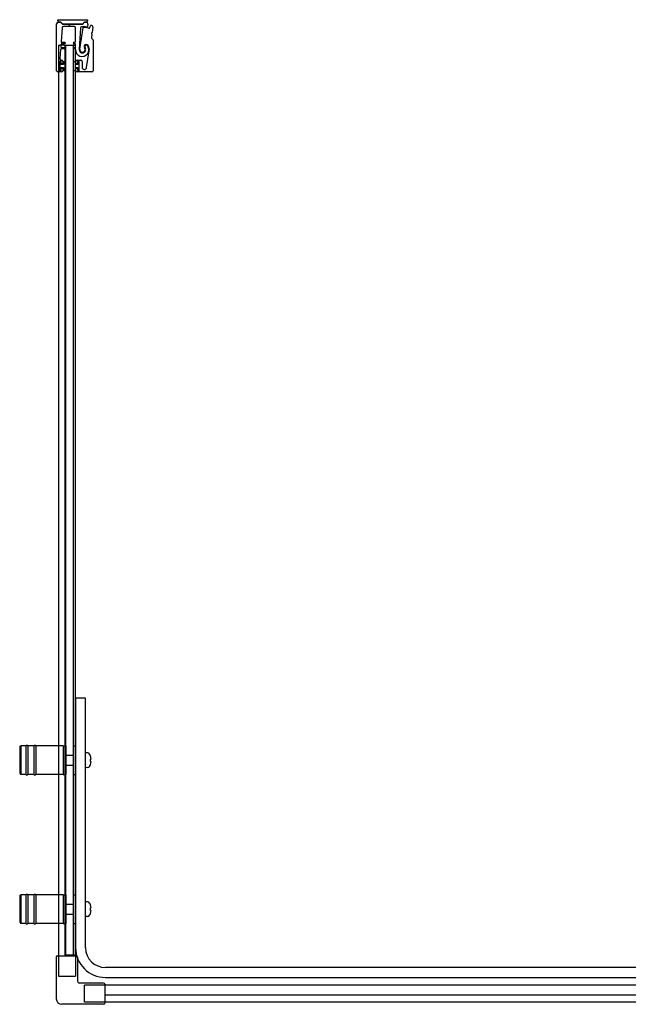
# Model space of a CAD drawing. Header units: millimetres. Extents: x 1453.32 to 1454.73, y 1049.43 to 1050.22.
# Tile 1 of 2: x 1453.32 to 1453.81, y 1049.43 to 1050.22. Entities that reach past the tile are written whole.
import ezdxf

# ---------------------------------------------------------------- set-up
doc = ezdxf.new("R2010")
doc.units = ezdxf.units.MM
doc.layers.add('SANINDUSA', color=3, linetype='CONTINUOUS')

msp = doc.modelspace()

# ---------------------------------------------------------------- linework, layer by layer
at = {"layer": 'SANINDUSA'}
for p, q in [((1453.34932, 1050.18232), (1453.34932, 1050.22007)), ((1453.35032, 1050.22339), (1453.37425, 1050.22339)), ((1453.35032, 1050.2224), (1453.35032, 1050.22339)), ((1453.35057, 1050.22132), (1453.35204, 1050.22132)), ((1453.35205, 1050.2214), (1453.35132, 1050.2214)), ((1453.35274, 1050.22103), (1453.35365, 1050.22012)), ((1453.35377, 1050.21689), (1453.35298, 1050.2058)), ((1453.3539, 1050.22011), (1453.35299, 1050.22101)), ((1453.35435, 1050.21983), (1453.35856, 1050.21983)), ((1453.36995, 1050.21992), (1453.35436, 1050.21992)), ((1453.36345, 1050.21782), (1453.35477, 1050.21782)), ((1453.35874, 1050.21975), (1453.35922, 1050.21927)), ((1453.35993, 1050.21927), (1453.36041, 1050.21975)), ((1453.36058, 1050.21983), (1453.36994, 1050.21983)), ((1453.36445, 1050.20576), (1453.36445, 1050.21682)), ((1453.36842, 1050.21679), (1453.36751, 1050.19941)), ((1453.36803, 1050.19958), (1453.37056, 1050.2168)), ((1453.37131, 1050.221), (1453.3704, 1050.22011)), ((1453.37065, 1050.22012), (1453.37156, 1050.22103)), ((1453.37227, 1050.22133), (1453.37226, 1050.22133)), ((1453.37226, 1050.22133), (1453.37326, 1050.22133)), ((1453.37325, 1050.2214), (1453.37227, 1050.2214)), ((1453.37449, 1050.21981), (1453.37406, 1050.21783)), ((1453.37425, 1050.22339), (1453.37425, 1050.2224)), ((1453.37615, 1050.21727), (1453.37653, 1050.21851)), ((1453.37853, 1050.21749), (1453.37792, 1050.21318)), ((1453.37771, 1050.2117), (1453.37731, 1050.20884)), ((1453.37738, 1050.21228), (1453.37766, 1050.21192)), ((1453.37781, 1050.21298), (1453.37744, 1050.21271)), ((1453.3508, 1050.20279), (1453.3508, 1049.46917)), ((1453.3508, 1050.20279), (1453.3518, 1050.20279)), ((1453.355, 1050.20279), (1453.3518, 1050.20279)), ((1453.35283, 1050.2036), (1453.35269, 1050.2016)), ((1453.35318, 1050.20106), (1453.35587, 1050.20106)), ((1453.35587, 1050.20406), (1453.35333, 1050.20406)), ((1453.35348, 1050.20526), (1453.35587, 1050.20526)), ((1453.355, 1050.20279), (1453.35599, 1050.20279)), ((1453.35629, 1050.20279), (1453.35599, 1050.20279)), ((1453.35629, 1050.20279), (1453.36285, 1050.20279)), ((1453.35629, 1049.46979), (1453.35629, 1050.20279)), ((1453.35657, 1049.46979), (1453.35657, 1050.20279)), ((1453.35657, 1050.20279), (1453.36257, 1050.20279)), ((1453.36257, 1050.20279), (1453.36257, 1049.46979)), ((1453.36319, 1050.20279), (1453.36285, 1050.20279)), ((1453.36285, 1049.46979), (1453.36285, 1050.20279)), ((1453.36319, 1050.20279), (1453.36369, 1050.20279)), ((1453.36327, 1050.20526), (1453.36395, 1050.20526)), ((1453.36395, 1050.20406), (1453.36327, 1050.20406)), ((1453.36327, 1050.20106), (1453.36395, 1050.20106)), ((1453.36405, 1050.20279), (1453.36369, 1050.20279)), ((1453.36405, 1050.20279), (1453.36435, 1050.20279)), ((1453.36435, 1049.46979), (1453.36435, 1050.20279)), ((1453.36445, 1050.20156), (1453.36445, 1050.20356)), ((1453.37745, 1050.20842), (1453.37836, 1050.20751)), ((1453.37865, 1050.20681), (1453.37865, 1050.18232)), ((1453.35253, 1050.1994), (1453.352, 1050.19189)), ((1453.35587, 1050.19986), (1453.35303, 1050.19986)), ((1453.36396, 1050.19986), (1453.36327, 1050.19986)), ((1453.37346, 1050.18486), (1453.37559, 1050.19832)), ((1453.35162, 1050.18952), (1453.35162, 1050.18262)), ((1453.35277, 1050.18957), (1453.35177, 1050.18957)), ((1453.35177, 1050.18957), (1453.35177, 1050.18257)), ((1453.35262, 1050.18982), (1453.35192, 1050.18982)), ((1453.35277, 1050.18732), (1453.35277, 1050.18957)), ((1453.35477, 1050.18732), (1453.35277, 1050.18732)), ((1453.35292, 1050.18802), (1453.35292, 1050.18952)), ((1453.353, 1050.19082), (1453.35332, 1050.19082)), ((1453.35402, 1050.18772), (1453.35322, 1050.18772)), ((1453.35432, 1050.18982), (1453.35432, 1050.18802)), ((1453.35657, 1050.18957), (1453.35477, 1050.18957)), ((1453.35477, 1050.18957), (1453.35477, 1050.18732)), ((1453.35657, 1050.18257), (1453.35657, 1050.18957)), ((1453.36257, 1050.18957), (1453.36257, 1050.18257)), ((1453.36437, 1050.18957), (1453.36257, 1050.18957)), ((1453.36437, 1050.18732), (1453.36437, 1050.18957)), ((1453.36637, 1050.18732), (1453.36437, 1050.18732)), ((1453.36482, 1050.18802), (1453.36482, 1050.18982)), ((1453.36592, 1050.18772), (1453.36512, 1050.18772)), ((1453.36582, 1050.19082), (1453.36882, 1050.19082)), ((1453.36622, 1050.18952), (1453.36622, 1050.18802)), ((1453.36737, 1050.18957), (1453.36637, 1050.18957)), ((1453.36637, 1050.18957), (1453.36637, 1050.18732)), ((1453.36722, 1050.18982), (1453.36652, 1050.18982)), ((1453.36737, 1050.18257), (1453.36737, 1050.18957)), ((1453.36752, 1050.18262), (1453.36752, 1050.18952)), ((1453.36982, 1050.18982), (1453.36982, 1050.18515)), ((1453.35332, 1050.18132), (1453.35032, 1050.18132)), ((1453.35177, 1050.18257), (1453.35277, 1050.18257)), ((1453.35192, 1050.18232), (1453.35262, 1050.18232)), ((1453.35277, 1050.18482), (1453.35477, 1050.18482)), ((1453.35277, 1050.18257), (1453.35277, 1050.18482)), ((1453.35292, 1050.18262), (1453.35292, 1050.18412)), ((1453.35322, 1050.18442), (1453.35402, 1050.18442)), ((1453.35432, 1050.18412), (1453.35432, 1050.18232)), ((1453.35477, 1050.18482), (1453.35477, 1050.18257)), ((1453.35477, 1050.18257), (1453.35657, 1050.18257)), ((1453.36257, 1050.18257), (1453.36437, 1050.18257)), ((1453.36437, 1050.18257), (1453.36437, 1050.18482)), ((1453.36437, 1050.18482), (1453.36637, 1050.18482)), ((1453.36482, 1050.18232), (1453.36482, 1050.18412)), ((1453.36512, 1050.18442), (1453.36592, 1050.18442)), ((1453.37765, 1050.18132), (1453.36582, 1050.18132)), ((1453.36622, 1050.18412), (1453.36622, 1050.18262)), ((1453.36637, 1050.18482), (1453.36637, 1050.18257)), ((1453.36637, 1050.18257), (1453.36737, 1050.18257)), ((1453.36652, 1050.18232), (1453.36722, 1050.18232)), ((1453.36457, 1049.67679), (1453.36457, 1049.47579)), ((1453.37257, 1049.67679), (1453.36457, 1049.67679)), ((1453.37257, 1049.47579), (1453.37257, 1049.67679)), ((1453.31957, 1049.63729), (1453.32057, 1049.63829)), ((1453.32057, 1049.63829), (1453.32057, 1049.61529)), ((1453.32457, 1049.63829), (1453.32057, 1049.63829)), ((1453.32457, 1049.63829), (1453.32457, 1049.61529)), ((1453.32607, 1049.63829), (1453.32607, 1049.61529)), ((1453.33107, 1049.63829), (1453.32607, 1049.63829)), ((1453.33107, 1049.63829), (1453.33107, 1049.61529)), ((1453.33257, 1049.63829), (1453.33257, 1049.61529)), ((1453.35457, 1049.63829), (1453.33257, 1049.63829)), ((1453.35457, 1049.63829), (1453.35457, 1049.61529)), ((1453.35457, 1049.63829), (1453.35457, 1049.61529)), ((1453.35457, 1049.63829), (1453.35657, 1049.63829)), ((1453.35657, 1049.63829), (1453.35657, 1049.61529)), ((1453.36257, 1049.63829), (1453.36257, 1049.61529)), ((1453.36257, 1049.63829), (1453.36457, 1049.63829)), ((1453.31957, 1049.63729), (1453.31957, 1049.61629)), ((1453.35687, 1049.63079), (1453.36257, 1049.63079)), ((1453.3742, 1049.63273), (1453.37257, 1049.63279)), ((1453.37656, 1049.63024), (1453.37652, 1049.6302)), ((1453.35687, 1049.62279), (1453.36257, 1049.62279)), ((1453.37707, 1049.62779), (1453.37652, 1049.62779)), ((1453.37652, 1049.62579), (1453.37707, 1049.62579)), ((1453.37652, 1049.62337), (1453.37656, 1049.62334)), ((1453.31957, 1049.61629), (1453.32057, 1049.61529)), ((1453.32457, 1049.61529), (1453.32057, 1049.61529)), ((1453.33107, 1049.61529), (1453.32607, 1049.61529)), ((1453.35457, 1049.61529), (1453.33257, 1049.61529)), ((1453.35457, 1049.61529), (1453.35657, 1049.61529)), ((1453.36257, 1049.61529), (1453.36457, 1049.61529)), ((1453.3742, 1049.62084), (1453.37257, 1049.62079)), ((1453.31957, 1049.51729), (1453.32057, 1049.51829)), ((1453.31957, 1049.51729), (1453.31957, 1049.49629)), ((1453.32057, 1049.51829), (1453.32057, 1049.49529)), ((1453.32457, 1049.51829), (1453.32057, 1049.51829)), ((1453.32457, 1049.51829), (1453.32457, 1049.49529)), ((1453.32607, 1049.51829), (1453.32607, 1049.49529)), ((1453.33107, 1049.51829), (1453.32607, 1049.51829)), ((1453.33107, 1049.51829), (1453.33107, 1049.49529)), ((1453.33257, 1049.51829), (1453.33257, 1049.49529)), ((1453.35457, 1049.51829), (1453.33257, 1049.51829)), ((1453.35457, 1049.51829), (1453.35457, 1049.49529)), ((1453.35457, 1049.51829), (1453.35457, 1049.49529)), ((1453.35457, 1049.51829), (1453.35657, 1049.51829)), ((1453.35657, 1049.51829), (1453.35657, 1049.49529)), ((1453.35687, 1049.51079), (1453.36257, 1049.51079)), ((1453.36257, 1049.51829), (1453.36257, 1049.49529)), ((1453.36257, 1049.51829), (1453.36457, 1049.51829)), ((1453.3742, 1049.51273), (1453.37257, 1049.51279)), ((1453.35687, 1049.50279), (1453.36257, 1049.50279)), ((1453.37656, 1049.51024), (1453.37652, 1049.5102)), ((1453.37707, 1049.50779), (1453.37652, 1049.50779)), ((1453.37652, 1049.50579), (1453.37707, 1049.50579)), ((1453.37652, 1049.50337), (1453.37656, 1049.50334)), ((1453.31957, 1049.49629), (1453.32057, 1049.49529)), ((1453.32457, 1049.49529), (1453.32057, 1049.49529)), ((1453.33107, 1049.49529), (1453.32607, 1049.49529)), ((1453.35457, 1049.49529), (1453.33257, 1049.49529)), ((1453.35457, 1049.49529), (1453.35657, 1049.49529)), ((1453.36257, 1049.49529), (1453.36457, 1049.49529)), ((1453.3742, 1049.50084), (1453.37257, 1049.50079)), ((1453.349, 1049.46817), (1453.349, 1049.43467)), ((1453.35, 1049.46917), (1453.36515, 1049.46917)), ((1453.36285, 1049.46979), (1453.35629, 1049.46979)), ((1453.3563, 1049.46917), (1453.3563, 1049.46979)), ((1453.36257, 1049.46979), (1453.35657, 1049.46979)), ((1453.36319, 1049.46979), (1453.36285, 1049.46979)), ((1453.36319, 1049.46979), (1453.36369, 1049.46979)), ((1453.36405, 1049.46979), (1453.36369, 1049.46979)), ((1453.36405, 1049.46979), (1453.36435, 1049.46979)), ((1453.36435, 1049.46979), (1453.36435, 1049.46917)), ((1453.36615, 1049.46817), (1453.36615, 1049.44882)), ((1454.66645, 1049.45979), (1453.38857, 1049.45979)), ((1453.387, 1049.44732), (1453.36765, 1049.44732)), ((1453.38857, 1049.45179), (1454.66645, 1049.45179)), ((1453.388, 1049.44632), (1453.388, 1049.43117)), ((1453.79645, 1049.44553), (1453.388, 1049.44553)), ((1454.70645, 1049.44553), (1453.79645, 1049.44553)), ((1453.79645, 1049.43749), (1453.388, 1049.43749)), ((1454.70645, 1049.43198), (1453.388, 1049.43198)), ((1454.70645, 1049.43747), (1453.79645, 1049.43747)), ((1453.387, 1049.43017), (1453.3535, 1049.43017))]:
    msp.add_line(p, q, dxfattribs=at)
at = {"layer": 'SANINDUSA', "ltscale": 10}
for p, q in [((1453.3508, 1049.46917), (1453.3508, 1049.45279)), ((1453.36435, 1049.46917), (1453.36435, 1049.45279)), ((1453.3508, 1049.45279), (1453.36435, 1049.45279)), ((1453.37161, 1049.43197), (1453.37161, 1049.44552)), ((1453.388, 1049.44552), (1453.37161, 1049.44552)), ((1453.388, 1049.43197), (1453.37161, 1049.43197))]:
    msp.add_line(p, q, dxfattribs=at)
at = {"layer": 'SANINDUSA'}
for centre, radius, start, end in [((1453.35057, 1050.22007), 0.00125, 90, 180), ((1453.35132, 1050.2224), 0.001, 180, 270), ((1453.35203, 1050.22032), 0.001, 44.9107, 89.4659), ((1453.35205, 1050.22005), 0.00135, 45.4448, 90), ((1453.35435, 1050.22083), 0.001, 224.9107, 270), ((1453.35477, 1050.21682), 0.001, 90, 175.94302), ((1453.35436, 1050.22057), 0.00065, 225.4448, 270), ((1453.35856, 1050.21958), 0.00025, 45, 90), ((1453.35957, 1050.21963), 0.0005, 225, 315), ((1453.36058, 1050.21958), 0.00025, 90, 135), ((1453.36345, 1050.21682), 0.001, 0, 90), ((1453.36942, 1050.21674), 0.001, 92.24985, 177), ((1453.3701, 1050.19927), 0.01849, 79.46815, 92.24985), ((1453.36994, 1050.22083), 0.001, 270, 315), ((1453.36995, 1050.22057), 0.00065, 270, 314.38239), ((1453.37106, 1050.21673), 0.0005, 86.87429, 171.62444), ((1453.3701, 1050.19927), 0.01799, 74.46815, 86.87429), ((1453.37227, 1050.22005), 0.00135, 90, 135), ((1453.37227, 1050.22033), 0.001, 90, 135), ((1453.37325, 1050.2224), 0.001, 270, 0), ((1453.37326, 1050.22008), 0.00125, 347.95912, 90), ((1453.37358, 1050.21794), 0.0005, 259.46815, 347.95912), ((1453.37519, 1050.21756), 0.001, 254.46815, 342.95912), ((1453.377, 1050.21837), 0.0005, 70.1363, 162.95912), ((1453.3701, 1050.19927), 0.02081, 67.95837, 70.1363), ((1453.37754, 1050.21763), 0.001, 352, 67.95837), ((1453.37781, 1050.20877), 0.0005, 172, 225), ((1453.37762, 1050.21247), 0.0003, 127, 217), ((1453.37742, 1050.21174), 0.0003, 352, 37), ((1453.37763, 1050.21322), 0.0003, 307, 352), ((1453.35318, 1050.20156), 0.0005, 175.94302, 270), ((1453.35333, 1050.20356), 0.0005, 90, 175.94302), ((1453.35348, 1050.20576), 0.0005, 175.94302, 270), ((1453.35587, 1050.20466), 0.0006, 270, 90), ((1453.35587, 1050.20046), 0.0006, 270, 90), ((1453.36327, 1050.20466), 0.0006, 90, 270), ((1453.36327, 1050.20046), 0.0006, 90, 270), ((1453.36395, 1050.20576), 0.0005, 270, 0), ((1453.36395, 1050.20356), 0.0005, 0, 90), ((1453.36395, 1050.20156), 0.0005, 270, 0), ((1453.36983, 1050.19919), 0.00537, 178.37906, 34.62628), ((1453.3701, 1050.19927), 0.0026, 177, 36.02172), ((1453.37316, 1050.20164), 0.00177, 34.46929, 217.81512), ((1453.37322, 1050.20154), 0.00125, 34.62628, 216.02172), ((1453.36969, 1050.19926), 0.00598, 351.00614, 34.46929), ((1453.37765, 1050.20681), 0.001, 0, 45), ((1453.35303, 1050.19936), 0.0005, 90, 175.94302), ((1453.36396, 1050.19936), 0.0005, 358.37906, 90), ((1453.3701, 1050.19927), 0.0021, 171.62444, 37.81512), ((1453.35192, 1050.18952), 0.0003, 90, 180), ((1453.353, 1050.19182), 0.001, 175.94302, 270), ((1453.35262, 1050.18952), 0.0003, 0, 90), ((1453.35322, 1050.18802), 0.0003, 180, 270), ((1453.35332, 1050.18982), 0.001, 0, 90), ((1453.35402, 1050.18802), 0.0003, 270, 0), ((1453.36582, 1050.18982), 0.001, 90, 180), ((1453.36512, 1050.18802), 0.0003, 180, 270), ((1453.36592, 1050.18802), 0.0003, 270, 0), ((1453.36652, 1050.18952), 0.0003, 90, 180), ((1453.36722, 1050.18952), 0.0003, 0, 90), ((1453.36882, 1050.18982), 0.001, 0, 90), ((1453.37165, 1050.18515), 0.00183, 180, 351.00614), ((1453.35032, 1050.18232), 0.001, 180, 270), ((1453.35192, 1050.18262), 0.0003, 180, 270), ((1453.35262, 1050.18262), 0.0003, 270, 0), ((1453.35322, 1050.18412), 0.0003, 90, 180), ((1453.35332, 1050.18232), 0.001, 270, 0), ((1453.35402, 1050.18412), 0.0003, 0, 90), ((1453.36512, 1050.18412), 0.0003, 90, 180), ((1453.36582, 1050.18232), 0.001, 180, 270), ((1453.36592, 1050.18412), 0.0003, 0, 90), ((1453.36652, 1050.18262), 0.0003, 180, 270), ((1453.36722, 1050.18262), 0.0003, 270, 0), ((1453.37765, 1050.18232), 0.001, 270, 0), ((1453.32532, 1049.63804), 0.00075, 0, 180), ((1453.33182, 1049.63804), 0.00075, 0, 180), ((1453.35687, 1049.63049), 0.0003, 90, 180), ((1453.37413, 1049.63073), 0.002, 29.54044, 88), ((1453.36717, 1049.62679), 0.01, 20.1818, 29.54044), ((1453.36717, 1049.62679), 0.00995, 5.76818, 20.08396), ((1453.35687, 1049.62309), 0.0003, 180, 270), ((1453.37413, 1049.62284), 0.002, 272, 330.45956), ((1453.36717, 1049.62679), 0.01, 330.45956, 339.8182), ((1453.36717, 1049.62679), 0.00995, 339.91604, 354.23182), ((1453.32532, 1049.61554), 0.00075, 180, 0), ((1453.33182, 1049.61554), 0.00075, 180, 0), ((1453.32532, 1049.51804), 0.00075, 0, 180), ((1453.33182, 1049.51804), 0.00075, 0, 180), ((1453.35687, 1049.51049), 0.0003, 90, 180), ((1453.37413, 1049.51073), 0.002, 29.54044, 88), ((1453.36717, 1049.50679), 0.01, 20.1818, 29.54044), ((1453.35687, 1049.50309), 0.0003, 180, 270), ((1453.36717, 1049.50679), 0.01, 330.45956, 339.8182), ((1453.36717, 1049.50679), 0.00995, 5.76818, 20.08396), ((1453.36717, 1049.50679), 0.00995, 339.91604, 354.23182), ((1453.32532, 1049.49554), 0.00075, 180, 0), ((1453.33182, 1049.49554), 0.00075, 180, 0), ((1453.37413, 1049.50284), 0.002, 272, 330.45956), ((1453.38857, 1049.47579), 0.024, 180, 270), ((1453.38857, 1049.47579), 0.016, 180, 270), ((1453.35, 1049.46817), 0.001, 90, 180), ((1453.36515, 1049.46817), 0.001, 0, 90), ((1453.36765, 1049.44882), 0.0015, 180, 270), ((1453.387, 1049.44632), 0.001, 0, 90), ((1453.3535, 1049.43467), 0.0045, 180, 270), ((1453.387, 1049.43117), 0.001, 270, 0)]:
    msp.add_arc(centre, radius, start, end, dxfattribs=at)
for centre in [(1453.36919, 1049.62679), (1453.36919, 1049.50679)]:
    msp.add_ellipse(centre, major_axis=(0, -0.00947), ratio=0.778226, start_param=1.465014, end_param=1.676579, dxfattribs=at)

doc.saveas('drawing.dxf')
